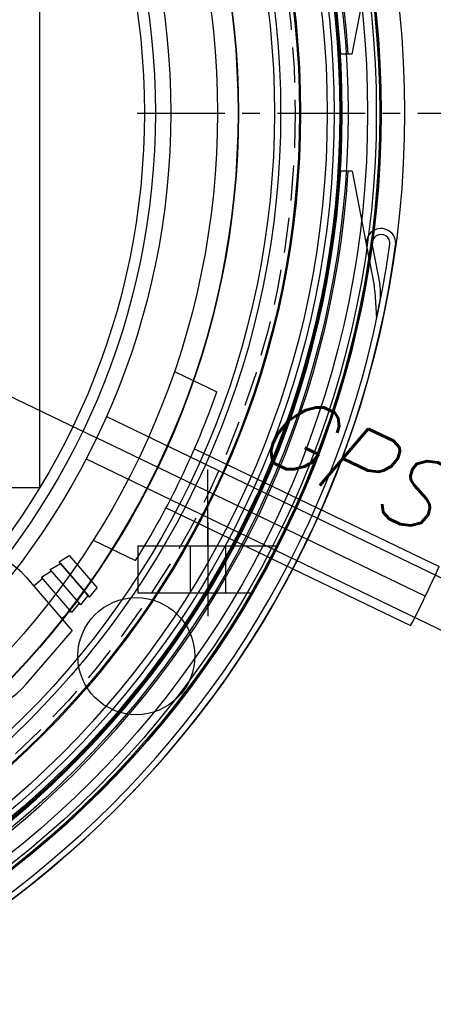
# Model space of a CAD drawing. Extents: x -135 to 10, y 84 to 175.
# Tile 8 of 53: x -101.83 to -97.41, y 138.03 to 148.54. Entities that reach past the tile are written whole.
import ezdxf

# ---------------------------------------------------------------- set-up
doc = ezdxf.new("R2010")
doc.units = 0
doc.header["$LTSCALE"] = 1.5
doc.header["$MEASUREMENT"] = 0
doc.linetypes.add('CENTER', pattern=[2, 1.25, -0.25, 0.25, -0.25])
doc.linetypes.add('HIDDEN', pattern=[0.375, 0.25, -0.125])
doc.layers.get('0').update_dxf_attribs({"linetype": 'CONTINUOUS'})
doc.layers.get('DEFPOINTS').update_dxf_attribs({"linetype": 'CONTINUOUS'})
for name, color, linetype in [('DIM', 1, 'CONTINUOUS'), ('HULL', 7, 'CONTINUOUS'), ('J_BOX_AFT', 171, 'CONTINUOUS'), ('SENSOR_CT_PUMP', 201, 'CONTINUOUS'), ('SPHERE_AFT', 7, 'CONTINUOUS'), ('STATION10', 60, 'CONTINUOUS'), ('STATION11', 70, 'CONTINUOUS'), ('STATION12', 50, 'CONTINUOUS'), ('STATION13', 90, 'CONTINUOUS'), ('STATION2', 136, 'CONTINUOUS'), ('STATION3', 138, 'CONTINUOUS'), ('STATION4', 140, 'CONTINUOUS'), ('STATION5', 142, 'CONTINUOUS'), ('STATION6', 144, 'CONTINUOUS'), ('STATION7', 146, 'CONTINUOUS'), ('STATION8', 150, 'CONTINUOUS'), ('STATION9', 201, 'CONTINUOUS'), ('V_BAND_COMPRESSION', 6, 'CONTINUOUS'), ('V_BAND_TENSION', 5, 'CONTINUOUS')]:
    doc.layers.add(name, color=color, linetype=linetype)
doc.styles.add('ENGR', font='Romans', dxfattribs={"oblique": 15})
doc.dimstyles.get("Standard").update_dxf_attribs({"dimtxt": 0.18, "dimasz": 0.18, "dimexe": 0.18, "dimexo": 0.0625, "dimgap": 0.09, "dimtad": 0, "dimtih": 1, "dimtoh": 1, "dimdec": 4, "dimzin": 0, "dimtxsty": 'STANDARD', "dimcen": 0.09, "dimazin": 3, "dimtfac": 1, "dimtdec": 4, "dimtofl": 0, "dimtmove": 0, "dimatfit": 3, "dimtolj": 1, "dimtzin": 0})

# ---------------------------------------------------------------- blocks, each defined once
blk = doc.blocks.new('*D9')
at = {"color": 0, "linetype": 'BYBLOCK'}
blk.add_line((-57.886, 144.38), (-51.462, 142.042), dxfattribs=at)
for start, end in [(4.1244, 8.2489), (331.7511, 335.8756)]:
    blk.add_arc((-66.578, 147.544), 15.006, start, end, dxfattribs=at)
for points in [[(-51.431, 148.63), (-51.79, 148.617), (-51.572, 147.544)], [(-53.049, 141.478), (-52.716, 141.343), (-52.477, 142.411)]]:
    blk.add_solid(points, dxfattribs=at)
at = {"layer": 'DEFPOINTS', "color": 0, "linetype": 'BYBLOCK'}
for p in [(-100.578, 147.544), (-66.578, 147.544), (0.489, 147.544), (-58.591, 144.637), (-51.976, 144.083)]:
    blk.add_point(p, dxfattribs=at)
at = {"color": 0, "linetype": 'BYBLOCK', "insert": (-51.8, 144.938), "char_height": 0.9, "attachment_point": 5, "style": 'ENGR'}
blk.add_mtext('\\A1;20°', dxfattribs=at)

msp = doc.modelspace()

# ---------------------------------------------------------------- linework, layer by layer
for p in [(-108.218, 147.548), (-97.497, 142.385)]:
    msp.add_line(p, (-101.011, 144.077))
at = {"color": 3}
for p, q in [((-100.179, 144.786), (-99.726, 144.568)), ((-100.906, 144.304), (-88.976, 138.559)), ((-99.964, 143.961), (-97.35, 142.702)), ((-101.123, 143.853), (-89.193, 138.108)), ((-100.268, 143.331), (-97.653, 142.072)), ((-101.047, 142.985), (-100.594, 142.766))]:
    msp.add_line(p, q, dxfattribs=at)
msp.add_circle((-108.218, 147.548), 9.819)
at = {"layer": 'HULL', "color": 1, "linetype": 'CENTER', "ltscale": 0.5}
msp.add_line((-100.578, 147.544), (0.489, 147.544), dxfattribs=at)
at = {"layer": 'HULL'}
for p, q in [((-99.821, 142.923), (-99.821, 143.738)), ((-99.821, 143.173), (-99.821, 142.173)), ((-100.571, 142.923), (-100.571, 142.423)), ((-100.009, 142.923), (-100.009, 142.423)), ((-99.634, 142.923), (-99.634, 142.423))]:
    msp.add_line(p, q, dxfattribs=at)
at = {"layer": 'HULL', "linetype": 'CONTINUOUS'}
for p, q in [((-100.571, 142.923), (-99.071, 142.923)), ((-100.571, 142.423), (-99.342, 142.423))]:
    msp.add_line(p, q, dxfattribs=at)
at = {"layer": 'HULL'}
for centre, radius in [((-108.218, 147.548), 10.5), ((-108.218, 147.548), 10.25), ((-100.586, 141.746), 0.625)]:
    msp.add_circle(centre, radius, dxfattribs=at)
at = {"layer": 'J_BOX_AFT'}
for p, q in [((-101.617, 143.548), (-101.617, 151.548)), ((-107.617, 143.548), (-101.617, 143.548))]:
    msp.add_line(p, q, dxfattribs=at)
at = {"layer": 'SENSOR_CT_PUMP'}
for p, q in [((-101.411, 142.754), (-101.302, 142.819)), ((-101.302, 142.819), (-101.004, 142.474)), ((-101.506, 142.672), (-101.397, 142.737)), ((-101.179, 142.294), (-101.506, 142.672)), ((-101.085, 142.375), (-101.411, 142.754)), ((-101.397, 142.737), (-101.099, 142.392)), ((-101.763, 142.588), (-101.271, 142.017)), ((-101.586, 142.574), (-101.681, 142.493)), ((-101.6, 142.591), (-101.491, 142.656)), ((-101.274, 142.212), (-101.6, 142.591)), ((-101.085, 142.375), (-101.004, 142.474)), ((-101.179, 142.294), (-101.099, 142.392)), ((-101.274, 142.212), (-101.194, 142.31)), ((-101.288, 142.229), (-101.383, 142.147)), ((-101.763, 141.446), (-101.271, 142.017))]:
    msp.add_line(p, q, dxfattribs=at)
msp.add_arc((-102.426, 142.017), 0.875, 40.7491, 319.2509, dxfattribs=at)
at = {"layer": 'SPHERE_AFT'}
for radius in [8.5, 8]:
    msp.add_circle((-108.218, 147.548), radius, dxfattribs=at)
for radius, start, end in [(9, 327.9063, 340.6651), (11.9, 332.6003, 335.9711)]:
    msp.add_arc((-108.218, 147.548), radius, start, end, dxfattribs=at)
at = {"layer": 'STATION10'}
msp.add_circle((-108.218, 147.548), 9.83, dxfattribs=at)
at = {"layer": 'STATION11'}
msp.add_circle((-108.218, 147.548), 9.388, dxfattribs=at)
at = {"layer": 'STATION12'}
msp.add_circle((-108.218, 147.548), 8.725, dxfattribs=at)
at = {"layer": 'STATION13'}
msp.add_circle((-108.218, 147.548), 7.719, dxfattribs=at)
at = {"layer": 'STATION2'}
msp.add_circle((-108.218, 147.548), 7.836, dxfattribs=at)
at = {"layer": 'STATION3'}
msp.add_circle((-108.218, 147.548), 9.175, dxfattribs=at)
at = {"layer": 'STATION4'}
msp.add_circle((-108.218, 147.548), 9.896, dxfattribs=at)
at = {"layer": 'STATION5'}
msp.add_circle((-108.218, 147.548), 10.198, dxfattribs=at)
at = {"layer": 'STATION6'}
msp.add_circle((-108.218, 147.548), 10.246, dxfattribs=at)
at = {"layer": 'STATION7'}
msp.add_circle((-108.218, 147.548), 10.246, dxfattribs=at)
at = {"layer": 'STATION8'}
msp.add_circle((-108.218, 147.548), 10.234, dxfattribs=at)
msp.add_circle((-108.218, 147.548), 10.234, dxfattribs=at)
at = {"layer": 'STATION9'}
msp.add_circle((-108.218, 147.548), 10.105, dxfattribs=at)
at = {"layer": 'V_BAND_COMPRESSION'}
for radius in [9.807, 9.747, 9.673, 9.377, 9.109, 8.72]:
    msp.add_circle((-108.218, 147.548), radius, dxfattribs=at)
at = {"layer": 'V_BAND_COMPRESSION', "linetype": 'HIDDEN'}
msp.add_circle((-108.218, 147.548), 9.332, dxfattribs=at)
at = {"layer": 'V_BAND_TENSION'}
for p, q in [((-98.277, 148.173), (-98.044, 149.392)), ((-98.277, 148.173), (-98.401, 148.173)), ((-98.277, 146.923), (-98.401, 146.923)), ((-98.277, 146.923), (-98.044, 145.704)), ((-98.125, 146.125), (-98.044, 145.704)), ((-98.063, 146.136), (-97.983, 145.716)), ((-98.036, 145.639), (-98.019, 145.353))]:
    msp.add_line(p, q, dxfattribs=at)
for centre, radius, start, end in [((-108.218, 147.548), 9.917, 3.6134, 176.3866), ((-108.218, 147.548), 9.837, 3.6428, 176.3572), ((-108.218, 147.548), 9.917, 183.6134, 356.3866), ((-108.218, 147.548), 9.837, 183.6428, 356.3572), ((-97.97, 146.154), 0.158, 351.3572, 190.8314), ((-97.97, 146.154), 0.095, 351.1021, 190.8314), ((-108.218, 147.548), 10.437, 187.7544, 352.2666), ((-108.218, 147.548), 10.5, 187.7574, 352.2696), ((-98.535, 145.61), 0.5, 3.3896, 10.8314), ((-98.474, 145.622), 0.5, 348.6815, 10.8314), ((-108.157, 147.56), 10.375, 347.7206, 348.6815)]:
    msp.add_arc(centre, radius, start, end, dxfattribs=at)

# ---------------------------------------------------------------- texts
at = {"layer": 'SPHERE_AFT', "color": 3, "style": 'ENGR', "oblique": 15}
msp.add_text('GPS - ANTENNA MAST', height=0.7695, rotation=334.2857, dxfattribs=at).set_placement((-99.368, 143.927))

# ---------------------------------------------------------------- dimensions: what is measured, and where the dimension line sits
at = {"layer": 'DIM'}
dim = msp.add_angular_dim_2l(base=(-51.976, 144.083), line1=((-66.578, 147.544), (-58.591, 144.637)), line2=((-100.578, 147.544), (0.489, 147.544)), dimstyle='STANDARD', override={"dimscale": 6, "dimtxt": 0.15, "dimexo": 0.125, "dimdec": 0, "dimtxsty": 'ENGR', "dimtdec": 0}, dxfattribs=at)
dim.commit()
dim.dimension.update_dxf_attribs({"geometry": '*D9', "text_midpoint": (-51.8, 144.938)})

doc.saveas('drawing.dxf')
